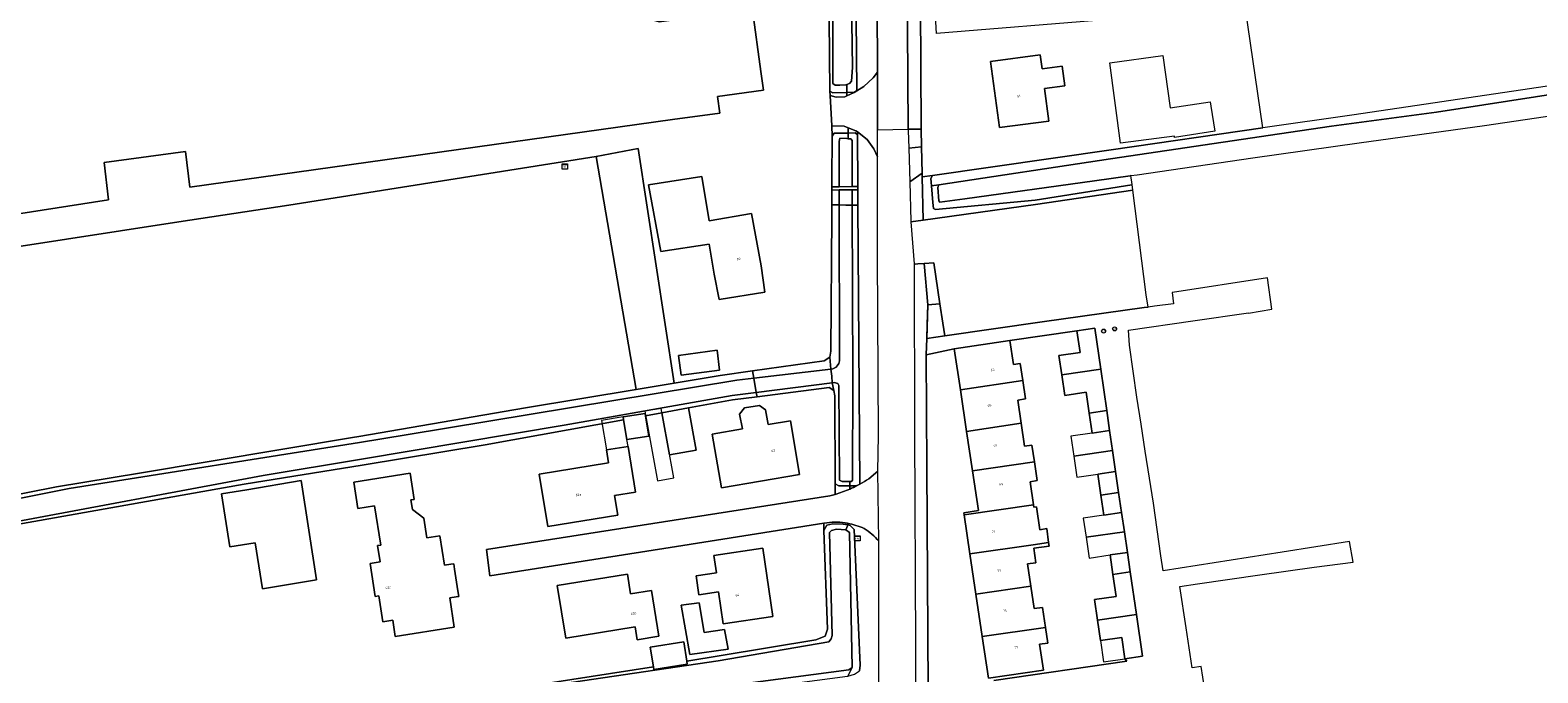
# Model space of a CAD drawing. Header units: metres. Extents: x 102746 to 103541, y 468531 to 469408.
# Tile 85 of 87: x 103111 to 103338, y 469170 to 469267. Entities that reach past the tile are written whole.
import ezdxf
from ezdxf.enums import TextEntityAlignment as Align

# ---------------------------------------------------------------- set-up
doc = ezdxf.new("R2010")
doc.units = ezdxf.units.M
doc.layers.get('0').update_dxf_attribs({"lineweight": 25})
doc.layers.add('B-RO-OG-BGT-G', color=253, linetype='Continuous', lineweight=13)
doc.styles.add('NLCS-ISO', font='txt')
doc.styles.add('NLCS-ISO-M200-T18', font='txt', dxfattribs={"height": 0.36})

# ---------------------------------------------------------------- blocks, each defined once
blk = doc.blocks.new('SRI-TERREINKAST-SO')
at = {"color": 0, "linetype": 'ByBlock', "lineweight": 18}
for points in [[(-2, 2), (2, 2), (2, 1.68), (-2, 1.68)], [(-2, 1.52), (2, 1.52), (2, -2), (-2, -2)]]:
    blk.add_lwpolyline(points, close=True, dxfattribs=at)
at = {"color": 0, "linetype": 'ByBlock', "lineweight": 18, "style": 'NLCS-ISO'}
blk.add_text('rio', height=1.5, dxfattribs=at).set_placement((0, 0), align=Align.MIDDLE_CENTER)
blk = doc.blocks.new('SKL-ET_KAST_ELEKTRA-SO')
at = {"color": 0, "linetype": 'ByBlock', "lineweight": 18}
for points in [[(-2, 2), (2, 2), (2, 1.68), (-2, 1.68)], [(-2, 1.52), (2, 1.52), (2, -2), (-2, -2)]]:
    blk.add_lwpolyline(points, close=True, dxfattribs=at)
at = {"color": 0, "linetype": 'ByBlock', "lineweight": 18, "style": 'NLCS-ISO'}
blk.add_text('et', height=1.5, dxfattribs=at).set_placement((0, 0), align=Align.MIDDLE_CENTER)
blk = doc.blocks.new('SVW-AFSLUITPAAL-SO')
at = {"lineweight": 18}
blk.add_circle((0, 0), 1.5, dxfattribs=at)
at = {"lineweight": 18, "style": 'NLCS-ISO'}
blk.add_text('af', height=1.8, dxfattribs=at).set_placement((0, 0), align=Align.MIDDLE_CENTER)

msp = doc.modelspace()

# ---------------------------------------------------------------- linework, layer by layer
at = {"layer": 'B-RO-OG-BGT-G', "color": 252, "flags": 128}
for points in [[(103245.241, 469289.41), (103245.06, 469322.293), (103244.246, 469322.285), (103243.161, 469322.273), (103243.164, 469321.422), (103243.295, 469282.434), (103243.5, 469251.913), (103245.448, 469251.885)], [(103245.597, 469245.237), (103245.609, 469244.694), (103247.139, 469244.884), (103274.093, 469248.792), (103296.919, 469252.076), (103294.324, 469270.051), (103283.482, 469269.238), (103273.729, 469268.432), (103247.766, 469266.288), (103246.732, 469284.409), (103246.486, 469288.725), (103246.443, 469289.479), (103245.241, 469289.41), (103245.448, 469251.885), (103245.507, 469249.234)], [(103231.429, 469284.714), (103231.699, 469257.64), (103232.125, 469257.372), (103234.243, 469257.432), (103234.243, 469258.63), (103234.101, 469258.584), (103233.203, 469258.506), (103232.494, 469258.507), (103232.131, 469258.759), (103232.071, 469284.756)], [(103234.243, 469258.63), (103234.243, 469257.432), (103235.389, 469257.464), (103235.73, 469257.717), (103235.48, 469284.979), (103234.729, 469284.93), (103235.111, 469261.199), (103234.952, 469259.135), (103234.636, 469258.757)], [(103238.677, 469285.172), (103235.8, 469285), (103235.48, 469284.979), (103235.73, 469257.717), (103235.73, 469257.65), (103236.797, 469258.316), (103238.232, 469259.627), (103238.856, 469260.471), (103238.855, 469262.846)], [(103263.655, 469260.989), (103266.683, 469261.391), (103267.077, 469258.42), (103264.042, 469258.017), (103264.692, 469253.115), (103257.231, 469252.125), (103255.907, 469262.095), (103263.376, 469263.087)], [(103267.077, 469258.42), (103266.683, 469261.391), (103263.655, 469260.989), (103263.376, 469263.087), (103255.907, 469262.095), (103257.231, 469252.125), (103264.692, 469253.115), (103264.042, 469258.017)], [(103283.612, 469250.848), (103275.463, 469249.771), (103273.849, 469261.906), (103281.88, 469262.974), (103282.975, 469255.104), (103288.994, 469256.005), (103289.096, 469255.331), (103289.676, 469251.565), (103283.644, 469250.636)], [(103231.733, 469256.969), (103231.962, 469252.403), (103233.856, 469252.344), (103234.449, 469252.103), (103235.608, 469251.634), (103235.831, 469251.465), (103237.293, 469250.356), (103238.284, 469248.929), (103238.86, 469247.715), (103238.859, 469251.809), (103238.856, 469260.471), (103238.232, 469259.627), (103236.797, 469258.316), (103235.73, 469257.65), (103235.323, 469257.396), (103234.243, 469256.894), (103233.941, 469256.754), (103232.647, 469256.716)], [(103232.125, 469257.372), (103231.699, 469257.64), (103231.733, 469256.969), (103232.647, 469256.716), (103233.941, 469256.754), (103234.243, 469256.894), (103234.243, 469257.432)], [(103235.73, 469257.65), (103235.73, 469257.717), (103235.389, 469257.464), (103234.243, 469257.432), (103234.243, 469256.894), (103235.323, 469257.396)], [(103232.041, 469250.822), (103232.341, 469251.279), (103234.449, 469251.309), (103234.449, 469252.103), (103233.856, 469252.344), (103231.962, 469252.403)], [(103231.995, 469243.216), (103233.08, 469243.215), (103233.069, 469250.054), (103233.189, 469250.555), (103234.245, 469250.46), (103234.449, 469250.449), (103234.449, 469251.309), (103232.341, 469251.279), (103232.041, 469250.822), (103232.001, 469244.205)], [(103234.449, 469250.449), (103234.245, 469250.46), (103233.189, 469250.555), (103233.069, 469250.054), (103233.08, 469243.215), (103235.056, 469243.223), (103235.056, 469243.307), (103235.034, 469250.175), (103234.86, 469250.428)], [(103235.831, 469251.465), (103235.608, 469251.634), (103234.449, 469252.103), (103234.449, 469251.309), (103235.511, 469251.324), (103235.834, 469251.034)], [(103234.449, 469251.309), (103234.449, 469250.449), (103234.86, 469250.428), (103235.034, 469250.175), (103235.056, 469243.307), (103235.056, 469243.223), (103235.888, 469243.226), (103235.834, 469251.034), (103235.511, 469251.324)], [(103245.448, 469251.885), (103243.5, 469251.913), (103243.501, 469251.705), (103243.577, 469249.005), (103245.507, 469249.234)], [(103202.509, 469212.646), (103208.205, 469213.593), (103202.798, 469248.959), (103196.461, 469247.765)], [(103245.597, 469245.237), (103245.507, 469249.234), (103243.577, 469249.005), (103243.72, 469243.952)], [(103204.358, 469243.501), (103212.413, 469244.75), (103213.514, 469238.08), (103219.864, 469239.196), (103221.33, 469231.265), (103221.904, 469227.312), (103214.978, 469226.197), (103214.265, 469230.023), (103213.469, 469234.545), (103206.185, 469233.459)], [(103221.33, 469231.265), (103219.864, 469239.196), (103213.514, 469238.08), (103212.413, 469244.75), (103204.358, 469243.501), (103206.185, 469233.459), (103213.469, 469234.545), (103214.265, 469230.023), (103214.978, 469226.197), (103221.904, 469227.312)], [(103245.755, 469238.163), (103245.609, 469244.694), (103245.597, 469245.237), (103243.72, 469243.952), (103243.889, 469237.996), (103243.896, 469237.905)], [(103245.609, 469244.694), (103245.755, 469238.163), (103262.674, 469240.513), (103277.329, 469242.696), (103277.223, 469243.525), (103277.175, 469243.517), (103262.622, 469241.167), (103247.624, 469239.758), (103247.293, 469239.948), (103247.199, 469240.831), (103247.002, 469243.35), (103246.917, 469244.442), (103247.139, 469244.884)], [(103248.122, 469243.491), (103247.002, 469243.35), (103247.199, 469240.831), (103247.293, 469239.948), (103247.624, 469239.758), (103262.622, 469241.167), (103277.175, 469243.517), (103277.223, 469243.525), (103277.048, 469244.887), (103276.928, 469244.87), (103271.548, 469244.089), (103252.043, 469241.409), (103248.278, 469240.86), (103248.12, 469241.096), (103247.933, 469243.113)], [(103233.081, 469242.724), (103231.992, 469242.712), (103231.979, 469240.537), (103231.979, 469240.469), (103233.085, 469240.461), (103233.085, 469240.536)], [(103233.08, 469243.215), (103231.995, 469243.216), (103231.992, 469242.712), (103233.081, 469242.724), (103235.057, 469242.745), (103235.891, 469242.754), (103235.888, 469243.226), (103235.056, 469243.223)], [(103233.085, 469240.461), (103234.075, 469240.454), (103235.065, 469240.447), (103235.057, 469242.745), (103233.081, 469242.724), (103233.085, 469240.536)], [(103235.057, 469242.745), (103235.065, 469240.447), (103235.907, 469240.441), (103235.891, 469242.754)], [(103244.375, 469231.572), (103244.634, 469231.559), (103244.941, 469231.608), (103245.891, 469231.661), (103247.331, 469231.742), (103248.273, 469225.581), (103248.72, 469222.66), (103249.017, 469220.718), (103263.695, 469222.844), (103279.037, 469224.988), (103279.666, 469225.068), (103279.353, 469226.937), (103277.329, 469242.696), (103262.674, 469240.513), (103245.755, 469238.163), (103243.896, 469237.905)], [(103231.84, 469215.734), (103232.145, 469215.77), (103232.65, 469216.022), (103233.045, 469216.542), (103233.124, 469216.984), (103233.085, 469240.461), (103231.979, 469240.469), (103231.969, 469238.838), (103231.845, 469218.43), (103231.655, 469217.515)], [(103231.84, 469215.734), (103231.968, 469214.652), (103232.047, 469213.663), (103232.343, 469213.701), (103232.895, 469213.574), (103233.052, 469213.227), (103233.121, 469199.002), (103233.546, 469198.765), (103234.7, 469198.778), (103234.871, 469198.78), (103235.076, 469198.906), (103235.15, 469214.282), (103235.065, 469240.447), (103234.075, 469240.454), (103233.085, 469240.461), (103233.124, 469216.984), (103233.045, 469216.542), (103232.65, 469216.022), (103232.145, 469215.77)], [(103248.273, 469225.581), (103247.331, 469231.742), (103245.891, 469231.661), (103246.453, 469225.407)], [(103246.453, 469225.407), (103248.273, 469225.581), (103247.331, 469231.742), (103245.891, 469231.661)], [(103249.017, 469220.718), (103248.72, 469222.66), (103248.273, 469225.581), (103246.453, 469225.407), (103246.361, 469222.435), (103246.295, 469220.324)], [(103248.273, 469225.581), (103246.453, 469225.407), (103246.295, 469220.324), (103249.017, 469220.718)], [(103266.638, 469214.846), (103272.503, 469215.711), (103271.607, 469221.881), (103268.911, 469221.489), (103269.382, 469218.243), (103266.211, 469217.783)], [(103260.757, 469213.978), (103260.374, 469216.546), (103259.342, 469216.392), (103258.799, 469220.03), (103250.422, 469218.78), (103251.345, 469212.589)], [(103208.882, 469217.784), (103214.675, 469218.552), (103215.071, 469215.559), (103209.279, 469214.791)], [(103214.675, 469218.552), (103208.882, 469217.784), (103209.279, 469214.791), (103215.071, 469215.559)], [(103220.228, 469214.349), (103231.84, 469215.734), (103231.655, 469217.515), (103230.835, 469216.98), (103220.041, 469215.444)], [(103093.734, 469193.757), (103093.905, 469193.105), (103094.14, 469193.162), (103117.042, 469197.735), (103160.822, 469204.678), (103167.827, 469205.789), (103217.683, 469214.045), (103220.228, 469214.349), (103220.041, 469215.444), (103215.173, 469214.751), (103208.205, 469213.593), (103202.509, 469212.646), (103185.79, 469209.868), (103160.718, 469205.571), (103159.766, 469205.407), (103127.638, 469200.021), (103115.115, 469197.948)], [(103220.592, 469212.215), (103220.228, 469214.349), (103217.683, 469214.045), (103167.827, 469205.789), (103160.822, 469204.678), (103117.042, 469197.735), (103094.14, 469193.162), (103093.905, 469193.105), (103094.673, 469190.174), (103107.065, 469192.326), (103146.259, 469199.679), (103161.116, 469202.161), (103191.667, 469207.264), (103216.965, 469211.756)], [(103220.228, 469214.349), (103220.592, 469212.215), (103232.047, 469213.663), (103231.968, 469214.652), (103231.84, 469215.734)], [(103270.771, 469209.088), (103273.408, 469209.48), (103272.503, 469215.711), (103266.638, 469214.846), (103267.087, 469211.752), (103270.316, 469212.221)], [(103094.72, 469189.995), (103108.585, 469192.194), (103143.394, 469198.351), (103161.221, 469201.261), (103179.749, 469204.286), (103200.605, 469208.092), (103200.538, 469208.502), (103203.833, 469209.039), (103203.89, 469208.691), (103206.376, 469209.145), (103210.394, 469209.878), (103217.009, 469211.085), (103220.705, 469211.553), (103220.592, 469212.215), (103216.965, 469211.756), (103191.667, 469207.264), (103161.116, 469202.161), (103146.259, 469199.679), (103107.065, 469192.326), (103094.673, 469190.174)], [(103220.592, 469212.215), (103220.705, 469211.553), (103231.557, 469212.926), (103232.282, 469212.484), (103232.047, 469213.663)], [(103234.7, 469198.778), (103233.546, 469198.765), (103233.121, 469199.002), (103233.052, 469213.227), (103232.895, 469213.574), (103232.343, 469213.701), (103232.047, 469213.663), (103232.282, 469212.484), (103232.455, 469211.711), (103232.493, 469198.401), (103233.013, 469198.117), (103234.7, 469198.126)], [(103251.345, 469212.589), (103252.278, 469206.337), (103260.521, 469207.563), (103260.001, 469211.047), (103261.168, 469211.221), (103260.757, 469213.978)], [(103208.156, 469199.328), (103206.26, 469209.793), (103203.817, 469209.355), (103205.692, 469198.887)], [(103207.536, 469202.787), (103211.555, 469203.521), (103210.394, 469209.878), (103206.376, 469209.145)], [(103218.506, 469206.691), (103218.088, 469208.945), (103218.807, 469209.889), (103221.064, 469210.248), (103221.988, 469209.566), (103222.376, 469207.353), (103225.735, 469207.927), (103227.117, 469199.841), (103215.337, 469197.827), (103213.954, 469205.913)], [(103225.735, 469207.927), (103222.376, 469207.353), (103221.988, 469209.566), (103221.064, 469210.248), (103218.807, 469209.889), (103218.088, 469208.945), (103218.506, 469206.691), (103213.954, 469205.913), (103215.337, 469197.827), (103227.117, 469199.841)], [(103198.004, 469203.531), (103201.262, 469204.058), (103201.093, 469205.094), (103200.538, 469208.502), (103197.28, 469207.971)], [(103200.605, 469208.092), (103201.093, 469205.094), (103204.388, 469205.631), (103203.89, 469208.691), (103203.833, 469209.039), (103200.538, 469208.502)], [(103252.278, 469206.337), (103253.164, 469200.39), (103262.506, 469201.742), (103262.128, 469204.278), (103261.035, 469204.115), (103260.521, 469207.563)], [(103273.408, 469209.48), (103270.771, 469209.088), (103271.206, 469206.087), (103273.846, 469206.461)], [(103268.001, 469205.622), (103268.439, 469202.602), (103274.283, 469203.448), (103273.845, 469206.469), (103271.206, 469206.087)], [(103198.004, 469203.531), (103201.262, 469204.058), (103202.377, 469197.165), (103199.23, 469196.657), (103199.721, 469193.697), (103189.158, 469191.973), (103187.873, 469199.863), (103198.322, 469201.566)], [(103201.262, 469204.058), (103198.004, 469203.531), (103198.322, 469201.566), (103187.873, 469199.863), (103189.158, 469191.973), (103199.721, 469193.697), (103199.23, 469196.657), (103202.377, 469197.165)], [(103274.283, 469203.448), (103268.439, 469202.602), (103268.898, 469199.44), (103272.077, 469199.902), (103274.742, 469200.289)], [(103262.373, 469195.257), (103261.853, 469198.742), (103262.929, 469198.903), (103262.506, 469201.742), (103253.164, 469200.39), (103254.06, 469194.384), (103251.853, 469194.055), (103251.9, 469193.739)], [(103139.989, 469196.931), (103143.802, 469197.533), (103152.026, 469198.93), (103154.322, 469183.977), (103146.161, 469182.599), (103145.065, 469189.536), (103141.253, 469188.934)], [(103141.253, 469188.934), (103145.065, 469189.536), (103146.161, 469182.599), (103154.322, 469183.977), (103152.026, 469198.93), (103143.802, 469197.533), (103139.989, 469196.931)], [(103175.13, 469185.555), (103175.635, 469182.306), (103175.766, 469181.459), (103175.372, 469181.398), (103174.387, 469181.245), (103175.082, 469176.793), (103166.19, 469175.405), (103165.804, 469177.875), (103164.322, 469177.643), (103163.712, 469181.546), (103163.169, 469181.461), (103162.395, 469186.416), (103163.895, 469186.654), (103163.502, 469189.123), (103163.996, 469189.202), (103163.053, 469195.127), (103160.565, 469194.731), (103159.938, 469198.672), (103168.415, 469200.02), (103169.043, 469196.073), (103168.547, 469195.994), (103168.762, 469194.531), (103170.477, 469193.253), (103170.943, 469190.298), (103172.925, 469190.608), (103173.617, 469186.174), (103174.572, 469186.323), (103175, 469186.389)], [(103174.572, 469186.323), (103173.617, 469186.174), (103172.925, 469190.608), (103170.943, 469190.298), (103170.477, 469193.253), (103168.762, 469194.531), (103168.547, 469195.994), (103169.043, 469196.073), (103168.415, 469200.02), (103159.938, 469198.672), (103160.565, 469194.731), (103163.053, 469195.127), (103163.996, 469189.202), (103163.502, 469189.123), (103163.895, 469186.654), (103162.395, 469186.416), (103163.169, 469181.461), (103163.712, 469181.546), (103164.322, 469177.643), (103165.804, 469177.875), (103166.19, 469175.405), (103175.082, 469176.793), (103174.387, 469181.245), (103175.372, 469181.398), (103175.766, 469181.459), (103175.635, 469182.306), (103175.13, 469185.555), (103175, 469186.389)], [(103274.742, 469200.289), (103272.077, 469199.902), (103272.537, 469196.73), (103275.203, 469197.116)], [(103275.203, 469197.116), (103272.537, 469196.73), (103272.974, 469193.72), (103275.64, 469194.107)], [(103252.774, 469187.88), (103262.342, 469189.238), (103264.654, 469189.604), (103264.359, 469191.673), (103263.311, 469191.509), (103262.8, 469194.967), (103262.424, 469194.915), (103262.373, 469195.257), (103251.9, 469193.739)], [(103269.868, 469193.269), (103270.29, 469190.366), (103276.064, 469191.185), (103275.64, 469194.107), (103272.974, 469193.72)], [(103205.092, 469170.862), (103173.99, 469166.038), (103173.946, 469165.725), (103214.858, 469171.752), (103231.53, 469174.626), (103231.861, 469175.067), (103232.019, 469175.587), (103231.62, 469191.074), (103231.92, 469191.389), (103232.661, 469191.578), (103234.112, 469191.498), (103234.378, 469192.215), (103234.378, 469192.221), (103233.675, 469192.357), (103232.113, 469192.406), (103231.23, 469192.185), (103230.788, 469191.366), (103231.314, 469176.51), (103230.998, 469175.469), (103229.546, 469174.887), (103215.304, 469172.547), (103210.124, 469171.692), (103210.199, 469171.224), (103205.164, 469170.413)], [(103234.414, 469169.433), (103235.409, 469169.71), (103236.135, 469170.23), (103236.262, 469171.113), (103235.362, 469191.52), (103234.731, 469192.152), (103234.378, 469192.221), (103234.378, 469192.215), (103234.112, 469191.498), (103234.648, 469191.072), (103235.059, 469170.744)], [(103264.654, 469189.604), (103262.342, 469189.238), (103252.774, 469187.88), (103253.685, 469181.769), (103261.978, 469182.976), (103261.476, 469186.348), (103262.745, 469186.537), (103262.419, 469188.72), (103264.732, 469189.053)], [(103276.064, 469191.185), (103270.29, 469190.366), (103270.744, 469187.237), (103273.924, 469187.699), (103276.515, 469188.076)], [(103214.891, 469182.138), (103211.943, 469181.705), (103211.526, 469184.541), (103214.581, 469184.99), (103214.194, 469187.626), (103221.597, 469188.714), (103223.112, 469178.406), (103215.601, 469177.303)], [(103214.194, 469187.626), (103214.581, 469184.99), (103211.526, 469184.541), (103211.943, 469181.705), (103214.891, 469182.138), (103215.601, 469177.303), (103223.112, 469178.406), (103221.597, 469188.714)], [(103276.515, 469188.076), (103273.924, 469187.699), (103274.349, 469184.775), (103276.94, 469185.152)], [(103205.925, 469175.453), (103202.668, 469174.922), (103202.348, 469176.883), (103191.892, 469175.179), (103190.603, 469183.083), (103201.165, 469184.799), (103201.644, 469181.841), (103204.8, 469182.35)], [(103190.603, 469183.083), (103191.892, 469175.179), (103202.348, 469176.883), (103202.668, 469174.922), (103205.925, 469175.453), (103204.8, 469182.35), (103201.644, 469181.841), (103201.165, 469184.799)], [(103276.94, 469185.152), (103274.349, 469184.775), (103274.829, 469181.466), (103271.572, 469180.994), (103272.023, 469177.889), (103277.874, 469178.718)], [(103253.685, 469181.769), (103254.631, 469175.423), (103264.175, 469176.776), (103263.723, 469179.802), (103262.479, 469179.617), (103261.978, 469182.976)], [(103211.996, 469180.51), (103212.74, 469176.021), (103215.829, 469176.467), (103216.357, 469173.51), (103210.578, 469172.685), (103209.253, 469180.159)], [(103211.996, 469180.51), (103209.253, 469180.159), (103210.578, 469172.685), (103216.357, 469173.51), (103215.829, 469176.467), (103212.74, 469176.021)], [(103277.874, 469178.718), (103272.023, 469177.889), (103272.47, 469174.81), (103275.685, 469175.277), (103276.155, 469172.04), (103278.788, 469172.422)], [(103254.631, 469175.423), (103255.573, 469169.108), (103263.878, 469170.346), (103263.297, 469174.244), (103264.525, 469174.427), (103264.175, 469176.776)], [(103204.621, 469173.788), (103205.092, 469170.862), (103205.164, 469170.413), (103210.199, 469171.224), (103210.124, 469171.692), (103209.656, 469174.598)], [(103272.47, 469174.81), (103272.94, 469171.573), (103276.155, 469172.04), (103275.685, 469175.277)], [(103170.054, 469158.622), (103179.057, 469162.07), (103189.025, 469163.466), (103234.337, 469169.411), (103234.414, 469169.433), (103235.059, 469170.744), (103234.554, 469170.366), (103204.525, 469166.422), (103177.555, 469162.562), (103168.464, 469159.831), (103164.148, 469158.534), (103163.742, 469158.449), (103150.489, 469155.69), (103124.56, 469152.081), (103124.664, 469151.864), (103147.843, 469154.807), (103153.867, 469155.512), (103155.848, 469155.946), (103164.478, 469157.837)]]:
    msp.add_lwpolyline(points, close=True, dxfattribs=at)
for points in [[(103000, 469259.75), (103118.073, 469276.147), (103169.008, 469282.963), (103168.947, 469283.728), (103202.303, 469288.255), (103205.231, 469268.25), (103205.949, 469268.05), (103213.464, 469269.07), (103213.298, 469268.906), (103220.049, 469269.823), (103221.304, 469260.589), (103221.69, 469257.747), (103214.746, 469256.804), (103215.087, 469254.295), (103207.949, 469253.325), (103135.22, 469243.152), (103134.579, 469248.545), (103122.329, 469246.879), (103122.977, 469241.222), (103047.179, 469229.421)], [(103047.179, 469229.421), (103122.977, 469241.222), (103122.329, 469246.879), (103134.579, 469248.545), (103135.22, 469243.152), (103207.949, 469253.325), (103215.087, 469254.295), (103214.746, 469256.804), (103221.69, 469257.747), (103221.304, 469260.589), (103220.049, 469269.823), (103213.298, 469268.906), (103213.464, 469269.07), (103205.949, 469268.05), (103205.231, 469268.25), (103202.303, 469288.255), (103168.947, 469283.728), (103169.008, 469282.963), (103118.073, 469276.147), (103000, 469259.75)], [(103073.938, 469228.745), (103133.549, 469237.938), (103150.172, 469240.418), (103196.461, 469247.765), (103202.798, 469248.959), (103208.205, 469213.593), (103215.173, 469214.751), (103220.041, 469215.444), (103230.835, 469216.98), (103231.655, 469217.515), (103231.845, 469218.43), (103231.969, 469238.838), (103231.979, 469240.469), (103231.979, 469240.537), (103231.992, 469242.712), (103231.995, 469243.216), (103232.001, 469244.205), (103232.041, 469250.822), (103231.962, 469252.403), (103231.733, 469256.969), (103231.699, 469257.64), (103231.429, 469284.714)], [(103232.071, 469284.756), (103232.131, 469258.759), (103232.494, 469258.507), (103233.203, 469258.506), (103234.101, 469258.584), (103234.243, 469258.63), (103234.636, 469258.757), (103234.952, 469259.135), (103235.111, 469261.199), (103234.729, 469284.93)], [(103238.677, 469285.172), (103238.855, 469262.846), (103238.856, 469260.471), (103238.859, 469251.809), (103243.5, 469251.913), (103243.295, 469282.434)], [(103350.324, 469259.928), (103310.69, 469254.058), (103296.919, 469252.076), (103274.093, 469248.792), (103247.139, 469244.884), (103246.917, 469244.442), (103247.002, 469243.35), (103248.122, 469243.491), (103273.993, 469247.427), (103299.438, 469251.174), (103307.3, 469252.334), (103323.087, 469254.45), (103348.721, 469258.402)], [(103348.721, 469258.402), (103323.087, 469254.45), (103307.3, 469252.334), (103299.438, 469251.174), (103273.993, 469247.427), (103248.122, 469243.491), (103247.933, 469243.113), (103248.12, 469241.096), (103248.278, 469240.86), (103252.043, 469241.409), (103271.548, 469244.089), (103276.928, 469244.87), (103277.048, 469244.887), (103277.969, 469245.021), (103295.418, 469247.553), (103311.457, 469249.826), (103330.316, 469252.46), (103353.509, 469255.862)], [(103237.562, 469199.195), (103238.914, 469200.358), (103239.015, 469205.693), (103238.865, 469232.884), (103238.86, 469247.715), (103238.284, 469248.929), (103237.293, 469250.356), (103235.831, 469251.465), (103235.834, 469251.034), (103235.888, 469243.226), (103235.891, 469242.754), (103235.907, 469240.441), (103236.194, 469198.375)], [(103093.734, 469193.757), (103115.115, 469197.948), (103127.638, 469200.021), (103159.766, 469205.407), (103160.718, 469205.571), (103185.79, 469209.868), (103202.509, 469212.646), (103196.461, 469247.765), (103150.172, 469240.418), (103133.549, 469237.938), (103073.938, 469228.745)], [(103235.065, 469240.447), (103235.15, 469214.282), (103235.076, 469198.906), (103234.871, 469198.78), (103234.7, 469198.778), (103234.7, 469198.126), (103235.733, 469198.131), (103235.768, 469198.149)], [(103236.194, 469198.375), (103235.907, 469240.441), (103235.065, 469240.447)], [(103246.502, 469167.48), (103246.293, 469200.977), (103246.183, 469217.888), (103246.295, 469220.324), (103246.361, 469222.435), (103246.453, 469225.407), (103245.891, 469231.661), (103244.941, 469231.608), (103244.634, 469231.559), (103244.375, 469231.572), (103244.427, 469206.164), (103244.568, 469174.005), (103244.552, 469161.394)], [(103288.127, 469167.649), (103287.648, 469170.88), (103286.262, 469170.675), (103285.811, 469173.715), (103285.369, 469176.698), (103284.444, 469182.937), (103287.075, 469183.327), (103296.484, 469184.694), (103304.666, 469185.874), (103310.547, 469186.605), (103309.978, 469189.738), (103299.836, 469188.101), (103299.841, 469188.101), (103281.894, 469185.302), (103281.559, 469187.587), (103281.003, 469191.56), (103280.446, 469195.533), (103279.83, 469199.281), (103279.221, 469203.35), (103278.612, 469207.418), (103277.968, 469211.487), (103277.397, 469215.407), (103276.825, 469219.327), (103276.665, 469221.566), (103286.368, 469223.013), (103294.767, 469224.211), (103294.777, 469224.144), (103298.277, 469224.742), (103297.614, 469229.458), (103283.337, 469227.283), (103283.257, 469227.271), (103283.463, 469225.553), (103280.589, 469225.186), (103279.666, 469225.068), (103279.037, 469224.988), (103263.695, 469222.844), (103249.017, 469220.718), (103246.295, 469220.324), (103246.183, 469217.888), (103250.422, 469218.78), (103258.799, 469220.03), (103268.911, 469221.489), (103271.607, 469221.881), (103272.503, 469215.711), (103273.408, 469209.48), (103273.846, 469206.461), (103274.283, 469203.448), (103274.742, 469200.289), (103275.203, 469197.116), (103275.64, 469194.107), (103276.064, 469191.185), (103276.515, 469188.076), (103276.94, 469185.152), (103277.874, 469178.718), (103278.788, 469172.422), (103276.155, 469172.04), (103276.443, 469171.691), (103256.397, 469168.765)], [(103256.397, 469168.765), (103276.443, 469171.691), (103276.155, 469172.04), (103275.685, 469175.277), (103272.47, 469174.81), (103272.023, 469177.889), (103271.572, 469180.994), (103274.829, 469181.466), (103274.349, 469184.775), (103273.924, 469187.699), (103276.515, 469188.076), (103276.064, 469191.185), (103275.64, 469194.107), (103272.974, 469193.72), (103272.537, 469196.73), (103272.077, 469199.902), (103274.742, 469200.289), (103274.283, 469203.448), (103273.846, 469206.461), (103271.206, 469206.087), (103270.771, 469209.088), (103270.316, 469212.221), (103267.087, 469211.752), (103266.638, 469214.846), (103266.211, 469217.783), (103269.382, 469218.243), (103268.911, 469221.489), (103258.799, 469220.03), (103259.342, 469216.392), (103260.374, 469216.546), (103260.757, 469213.978), (103261.168, 469211.221), (103260.001, 469211.047), (103260.521, 469207.563), (103261.035, 469204.115), (103262.128, 469204.278), (103262.506, 469201.742), (103262.929, 469198.903), (103261.853, 469198.742), (103262.373, 469195.257), (103262.424, 469194.915), (103262.8, 469194.967), (103263.311, 469191.509), (103264.359, 469191.673), (103264.654, 469189.604), (103264.732, 469189.053), (103262.419, 469188.72), (103262.745, 469186.537), (103261.476, 469186.348), (103261.978, 469182.976), (103262.479, 469179.617), (103263.723, 469179.802), (103264.175, 469176.776), (103264.525, 469174.427), (103263.297, 469174.244), (103263.878, 469170.346), (103255.573, 469169.108), (103254.631, 469175.423), (103253.685, 469181.769), (103252.774, 469187.88), (103251.9, 469193.739), (103251.853, 469194.055), (103254.06, 469194.384), (103253.164, 469200.39), (103252.278, 469206.337), (103251.345, 469212.589), (103250.422, 469218.78), (103246.183, 469217.888), (103246.293, 469200.977), (103246.502, 469167.48)], [(103220.592, 469212.215), (103220.228, 469214.349)], [(103232.498, 469196.822), (103232.493, 469198.401), (103232.455, 469211.711), (103232.282, 469212.484), (103231.557, 469212.926), (103220.705, 469211.553), (103217.009, 469211.085), (103210.394, 469209.878), (103211.555, 469203.521), (103207.536, 469202.787), (103206.376, 469209.145), (103203.89, 469208.691), (103204.388, 469205.631), (103201.093, 469205.094), (103200.605, 469208.092), (103179.749, 469204.286), (103161.221, 469201.261), (103143.394, 469198.351), (103108.585, 469192.194)], [(103232.047, 469213.663), (103220.592, 469212.215)], [(103234.7, 469198.126), (103233.013, 469198.117), (103232.493, 469198.401), (103232.498, 469196.822)], [(103239.038, 469189.759), (103238.914, 469200.358), (103237.562, 469199.195)], [(103173.946, 469165.725), (103173.99, 469166.038), (103205.092, 469170.862), (103204.621, 469173.788), (103209.656, 469174.598), (103210.124, 469171.692), (103215.304, 469172.547), (103229.546, 469174.887), (103230.998, 469175.469), (103231.314, 469176.51), (103230.788, 469191.366), (103230.776, 469192.486), (103207.614, 469188.834), (103180.444, 469184.565), (103179.934, 469188.512), (103231.682, 469196.593)], [(103231.682, 469196.593), (103179.934, 469188.512), (103180.444, 469184.565), (103207.614, 469188.834), (103230.776, 469192.486), (103231.246, 469192.56)], [(103235.733, 469198.131), (103234.7, 469198.126)], [(103234.7, 469197.639), (103234.7, 469198.126)], [(103234.7, 469198.126), (103234.7, 469197.639)], [(103235.768, 469198.149), (103235.733, 469198.131)], [(103204.525, 469166.422), (103234.554, 469170.366), (103235.059, 469170.744), (103234.648, 469191.072), (103234.112, 469191.498), (103232.661, 469191.578), (103231.92, 469191.389), (103231.62, 469191.074), (103232.019, 469175.587), (103231.861, 469175.067), (103231.53, 469174.626), (103214.858, 469171.752), (103173.946, 469165.725)], [(103231.246, 469192.56), (103230.776, 469192.486)], [(103230.776, 469192.486), (103230.788, 469191.366), (103231.23, 469192.185), (103232.113, 469192.406), (103233.675, 469192.357), (103234.378, 469192.221), (103234.35, 469192.48)], [(103234.35, 469192.48), (103234.378, 469192.221), (103234.731, 469192.152), (103235.362, 469191.52), (103236.262, 469171.113), (103236.135, 469170.23)], [(103239.048, 469167.825), (103239.038, 469189.759)]]:
    msp.add_lwpolyline(points, dxfattribs=at)
at = {"layer": 'B-RO-OG-BGT-G', "color": 252}
for points in [[(103235.768, 469198.149, 0.007105), (103236.194, 469198.375)], [(103236.194, 469198.375, -0.007105), (103235.768, 469198.149)], [(103236.194, 469198.375, 0.0206462), (103237.562, 469199.195)], [(103237.562, 469199.195, -0.0206462), (103236.194, 469198.375)], [(103231.682, 469196.593, 0.0102243), (103232.498, 469196.822)], [(103232.498, 469196.822, -0.0102243), (103231.682, 469196.593)], [(103232.498, 469196.822, 0.0297074), (103234.7, 469197.639)], [(103234.7, 469197.639, -0.0297074), (103232.498, 469196.822)], [(103234.7, 469197.639, 0.0144292), (103235.733, 469198.131)], [(103235.733, 469198.131, -0.0144292), (103234.7, 469197.639)], [(103234.35, 469192.48, 0.0773514), (103231.246, 469192.56)], [(103231.246, 469192.56, -0.0773514), (103234.35, 469192.48)], [(103236.837, 469191.684, 0.0650395), (103234.35, 469192.48)], [(103234.35, 469192.48, -0.0650395), (103236.837, 469191.684)], [(103239.038, 469189.759, 0.0878623), (103236.837, 469191.684)], [(103236.837, 469191.684, -0.0878623), (103239.038, 469189.759)]]:
    msp.add_lwpolyline(points, format="xyb", dxfattribs=at)

# ---------------------------------------------------------------- block references
at = {"layer": 'B-RO-OG-BGT-G', "color": 252, "xscale": 0.2, "yscale": 0.2, "zscale": 0.2}
for name, p in [('SKL-ET_KAST_ELEKTRA-SO', (103191.746, 469246.247)), ('SVW-AFSLUITPAAL-SO', (103272.943, 469221.449)), ('SVW-AFSLUITPAAL-SO', (103274.593, 469221.788)), ('SRI-TERREINKAST-SO', (103235.828, 469190.21))]:
    msp.add_blockref(name, p, dxfattribs=at)

# ---------------------------------------------------------------- texts
at = {"layer": 'B-RO-OG-BGT-G', "color": 252, "style": 'NLCS-ISO-M200-T18'}
for s, rotation, p in [('61', 7.6, (103260.157, 469256.888)), ('60', 10, (103217.919, 469232.338)), ('63', 8.5, (103256.209, 469215.599)), ('65', 8.5, (103255.737, 469210.259)), ('62', 9.7, (103223.137, 469203.425)), ('67', 8.5, (103256.634, 469204.243)), ('69', 8.5, (103257.509, 469198.374)), ('62a', 9.3, (103193.795, 469196.783)), ('71', 8.5, (103256.323, 469191.197)), ('73', 8.5, (103257.199, 469185.328)), ('62c', 8, (103165.118, 469182.797)), ('64', 8.4, (103217.756, 469181.662)), ('62b', 9.3, (103202.089, 469178.88)), ('75', 8.5, (103258.095, 469179.312)), ('77', 8.5, (103259.736, 469173.773))]:
    msp.add_text(s, height=0.36, rotation=rotation, dxfattribs=at).set_placement(p, align=Align.MIDDLE)

doc.saveas('drawing.dxf')
